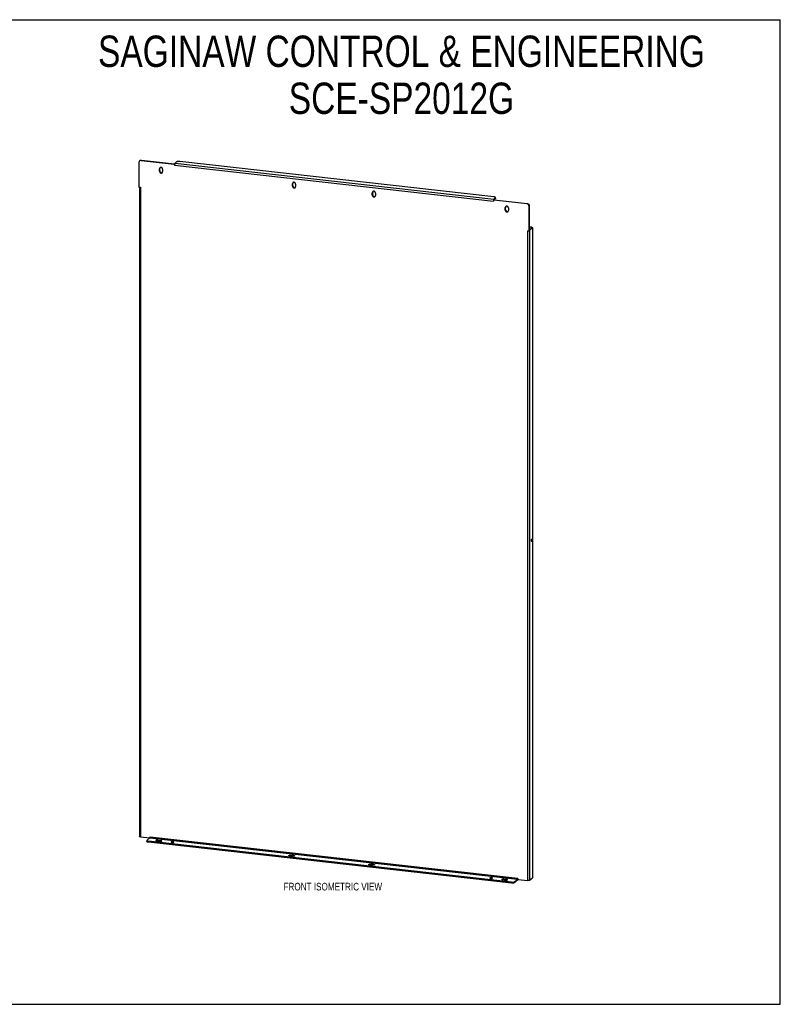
# Model space of a CAD drawing. Header units: inches. Extents: x 0 to 159, y 0 to 103.
# Tile 3 of 3: x 79 to 159, y 0 to 103. Entities that reach past the tile are written whole.
import ezdxf

# ---------------------------------------------------------------- set-up
doc = ezdxf.new("R2010")
doc.units = ezdxf.units.IN
doc.header["$LTSCALE"] = 8.728896
doc.header["$MEASUREMENT"] = 0
doc.layers.get('0').update_dxf_attribs({"linetype": 'CONTINUOUS'})
doc.layers.add('02___PRT_ALL_AXES', color=7, linetype='CONTINUOUS')
doc.layers.add('DIMENSIONS', color=7, linetype='CONTINUOUS')
doc.styles.get("Standard").update_dxf_attribs({"font": 'txt', "width": 0.8})

msp = doc.modelspace()

# ---------------------------------------------------------------- linework, layer by layer
at = {"color": 7, "linetype": 'Continuous'}
for p, q in [((0, 102.693), (158.707, 102.693)), ((158.707, 0), (158.707, 102.693)), ((91.868, 87.974), (91.904, 88.004)), ((92.03, 88.021), (92.065, 88.051)), ((92.065, 88.051), (95.518, 87.663)), ((95.518, 87.663), (95.485, 87.635)), ((95.519, 87.66), (95.518, 87.663)), ((128.8, 83.946), (128.802, 83.936)), ((128.803, 83.934), (128.802, 83.936)), ((128.838, 83.915), (128.803, 83.885)), ((128.828, 83.989), (128.828, 83.906)), ((128.833, 83.91), (128.831, 83.909)), ((128.838, 83.915), (132.291, 83.527)), ((128.855, 83.913), (128.975, 84.015)), ((128.975, 84.015), (128.975, 84.114)), ((128.99, 84.041), (128.99, 84.14)), ((132.255, 83.497), (132.291, 83.527)), ((132.49, 83.232), (132.526, 83.263)), ((132.526, 80.697), (132.526, 83.263)), ((132.526, 80.697), (132.49, 80.666)), ((132.719, 81.018), (132.526, 81.039)), ((132.526, 80.791), (132.761, 80.99)), ((132.55, 80.717), (132.526, 80.72)), ((132.754, 81.048), (132.719, 81.018)), ((132.719, 81.018), (132.719, 80.954)), ((132.858, 80.979), (132.761, 80.99)), ((92.612, 17.073), (92.612, 16.974)), ((92.777, 17), (92.777, 16.901)), ((130.653, 12.641), (92.777, 16.901)), ((130.653, 12.74), (130.653, 12.641)), ((131.292, 12.957), (130.974, 12.687)), ((130.974, 12.786), (130.974, 12.687)), ((131.292, 12.957), (131.292, 13.056)), ((131.319, 13), (131.303, 13.073)), ((0, 0), (158.707, 0))]:
    msp.add_line(p, q, dxfattribs=at)
at = {"color": 3, "linetype": 'Continuous'}
for p, q in [((91.795, 87.809), (91.795, 85.243)), ((92.03, 88.021), (95.482, 87.632)), ((95.487, 87.636), (95.482, 87.632)), ((95.482, 87.632), (95.503, 87.514)), ((95.493, 87.641), (95.487, 87.636)), ((95.502, 87.647), (95.493, 87.641)), ((95.51, 87.653), (95.502, 87.647)), ((95.503, 87.514), (128.783, 83.771)), ((95.514, 87.656), (95.51, 87.653)), ((95.724, 87.853), (95.577, 87.729)), ((95.577, 87.729), (128.828, 83.989)), ((128.825, 84.213), (96.044, 87.9)), ((91.795, 85.243), (91.958, 85.225)), ((91.844, 85.238), (91.844, 17.504)), ((91.958, 85.225), (91.958, 17.454)), ((128.803, 83.885), (128.783, 83.771)), ((128.79, 83.919), (128.787, 83.909)), ((128.8, 83.946), (128.796, 83.938)), ((128.798, 83.931), (128.797, 83.929)), ((132.255, 83.497), (128.803, 83.885)), ((128.828, 83.989), (128.975, 84.114)), ((132.49, 80.666), (132.49, 83.232)), ((132.327, 80.685), (132.327, 12.913)), ((132.327, 80.685), (132.49, 80.666)), ((132.754, 81.048), (132.526, 81.073)), ((132.55, 80.717), (132.858, 80.979)), ((132.55, 80.717), (132.55, 12.946)), ((132.858, 80.979), (132.858, 13.207)), ((132.869, 80.997), (132.869, 13.226)), ((91.958, 17.454), (92.918, 17.346)), ((92.628, 17.099), (92.946, 17.369)), ((130.653, 12.74), (92.777, 17)), ((92.938, 17.363), (92.955, 17.458)), ((92.946, 17.369), (131.292, 13.056)), ((92.955, 17.458), (131.33, 13.142)), ((92.955, 17.383), (92.957, 17.386)), ((131.292, 13.056), (130.974, 12.786)), ((131.35, 13.023), (131.33, 13.142)), ((131.341, 13.041), (131.346, 13.032)), ((131.35, 13.023), (132.327, 12.913)), ((132.55, 12.946), (132.858, 13.207))]:
    msp.add_line(p, q, dxfattribs=at)
for points in [[(91.868, 87.974), (91.864, 87.97), (91.853, 87.96), (91.844, 87.949), (91.835, 87.937), (91.826, 87.925), (91.819, 87.912), (91.813, 87.898), (91.807, 87.884), (91.803, 87.87), (91.799, 87.855), (91.797, 87.84), (91.795, 87.825), (91.795, 87.809)], [(92.03, 88.021), (92.014, 88.022), (91.999, 88.022), (91.984, 88.021), (91.969, 88.02), (91.954, 88.017), (91.94, 88.013), (91.926, 88.008), (91.912, 88.002), (91.899, 87.995), (91.887, 87.988), (91.875, 87.979), (91.868, 87.974)], [(95.549, 87.686), (95.546, 87.683), (95.543, 87.68), (95.54, 87.677), (95.537, 87.675), (95.534, 87.672), (95.531, 87.669), (95.528, 87.667), (95.525, 87.665), (95.522, 87.663), (95.52, 87.66), (95.517, 87.658), (95.514, 87.656)], [(95.549, 87.686), (95.545, 87.677), (95.542, 87.668), (95.539, 87.659), (95.536, 87.649), (95.533, 87.638), (95.53, 87.628), (95.528, 87.617), (95.526, 87.605), (95.524, 87.594), (95.522, 87.582), (95.521, 87.571), (95.519, 87.559), (95.518, 87.547), (95.518, 87.535), (95.517, 87.524), (95.517, 87.513)], [(95.577, 87.729), (95.573, 87.725), (95.57, 87.721), (95.566, 87.717), (95.562, 87.712), (95.559, 87.706), (95.556, 87.7), (95.552, 87.693), (95.549, 87.686)], [(96.044, 87.9), (96.029, 87.901), (96.013, 87.902), (95.997, 87.903), (95.98, 87.904), (95.964, 87.904), (95.948, 87.904), (95.931, 87.904), (95.915, 87.903), (95.899, 87.902), (95.884, 87.901), (95.868, 87.899), (95.853, 87.897), (95.838, 87.895), (95.824, 87.892), (95.811, 87.889), (95.798, 87.886), (95.786, 87.883), (95.774, 87.879), (95.764, 87.875), (95.754, 87.871), (95.745, 87.867), (95.737, 87.863), (95.73, 87.858), (95.724, 87.853)], [(128.99, 84.14), (128.989, 84.143), (128.988, 84.148), (128.986, 84.153), (128.983, 84.158), (128.978, 84.163), (128.973, 84.168), (128.966, 84.173), (128.959, 84.177), (128.951, 84.182), (128.941, 84.186), (128.931, 84.19), (128.92, 84.193), (128.909, 84.197), (128.896, 84.2), (128.883, 84.203), (128.869, 84.206), (128.855, 84.209), (128.84, 84.211), (128.825, 84.213)], [(128.787, 83.909), (128.784, 83.899), (128.781, 83.888), (128.779, 83.877), (128.777, 83.866), (128.775, 83.854), (128.773, 83.842), (128.771, 83.831), (128.77, 83.819), (128.769, 83.807), (128.769, 83.796), (128.768, 83.784), (128.768, 83.773)], [(128.796, 83.938), (128.793, 83.929), (128.79, 83.919)], [(128.794, 83.92), (128.793, 83.918), (128.793, 83.916), (128.792, 83.914), (128.792, 83.911), (128.792, 83.909), (128.791, 83.909)], [(128.791, 83.909), (128.791, 83.908), (128.791, 83.906), (128.792, 83.903), (128.792, 83.901), (128.793, 83.899), (128.794, 83.897), (128.795, 83.895), (128.796, 83.893), (128.797, 83.891), (128.799, 83.889), (128.801, 83.887), (128.803, 83.885)], [(128.797, 83.929), (128.797, 83.928), (128.796, 83.925), (128.794, 83.92)], [(128.8, 83.946), (128.8, 83.943), (128.8, 83.94), (128.799, 83.936), (128.799, 83.934), (128.798, 83.931)], [(128.828, 83.989), (128.824, 83.985), (128.82, 83.981), (128.817, 83.977), (128.813, 83.972), (128.81, 83.966), (128.806, 83.96), (128.803, 83.953), (128.8, 83.946)], [(128.975, 84.114), (128.98, 84.118), (128.984, 84.123), (128.987, 84.128), (128.989, 84.133), (128.99, 84.138), (128.99, 84.14)], [(132.49, 83.232), (132.49, 83.248), (132.488, 83.264), (132.486, 83.279), (132.482, 83.295), (132.478, 83.31), (132.472, 83.325), (132.466, 83.34), (132.459, 83.355), (132.451, 83.369), (132.442, 83.383), (132.432, 83.396), (132.421, 83.408), (132.41, 83.42), (132.398, 83.431), (132.386, 83.442), (132.373, 83.451), (132.359, 83.46), (132.345, 83.468), (132.331, 83.475), (132.316, 83.482), (132.301, 83.487), (132.286, 83.491), (132.271, 83.494), (132.255, 83.497)], [(132.55, 80.717), (132.545, 80.713), (132.54, 80.71), (132.533, 80.707), (132.526, 80.703), (132.526, 80.703)], [(132.754, 81.048), (132.766, 81.046), (132.777, 81.045), (132.788, 81.043), (132.798, 81.041), (132.808, 81.038), (132.817, 81.036), (132.825, 81.033), (132.833, 81.03), (132.84, 81.027), (132.847, 81.023), (132.852, 81.02), (132.857, 81.016), (132.861, 81.013), (132.864, 81.009), (132.867, 81.005), (132.868, 81.001), (132.869, 80.998), (132.869, 80.997)], [(132.869, 80.997), (132.868, 80.994), (132.867, 80.99), (132.865, 80.986), (132.862, 80.982), (132.858, 80.979)], [(91.958, 17.454), (91.949, 17.455), (91.939, 17.456), (91.93, 17.458), (91.921, 17.46), (91.913, 17.462), (91.904, 17.464), (91.897, 17.466), (91.889, 17.468), (91.882, 17.471), (91.876, 17.473), (91.87, 17.476), (91.865, 17.479), (91.86, 17.482), (91.856, 17.485), (91.853, 17.488), (91.85, 17.491), (91.847, 17.494), (91.846, 17.497), (91.844, 17.5), (91.844, 17.504), (91.844, 17.504)], [(92.628, 17.099), (92.622, 17.094), (92.618, 17.089), (92.615, 17.084), (92.613, 17.079), (92.613, 17.074), (92.612, 17.073)], [(92.612, 17.073), (92.613, 17.069), (92.614, 17.064), (92.616, 17.059), (92.62, 17.054), (92.624, 17.049), (92.629, 17.045), (92.636, 17.04), (92.643, 17.036), (92.652, 17.031), (92.661, 17.027), (92.671, 17.023), (92.682, 17.019), (92.694, 17.016), (92.706, 17.012), (92.719, 17.009), (92.733, 17.007), (92.747, 17.004), (92.762, 17.002), (92.777, 17)], [(92.944, 17.384), (92.944, 17.383), (92.943, 17.382), (92.943, 17.381), (92.943, 17.379), (92.942, 17.377), (92.942, 17.375), (92.942, 17.373), (92.941, 17.371), (92.941, 17.368), (92.941, 17.366), (92.941, 17.365)], [(92.947, 17.389), (92.947, 17.389), (92.948, 17.389), (92.947, 17.389), (92.947, 17.389), (92.947, 17.388), (92.947, 17.387), (92.946, 17.387), (92.946, 17.386), (92.945, 17.385), (92.944, 17.384), (92.944, 17.384)], [(92.957, 17.386), (92.955, 17.387), (92.953, 17.387), (92.951, 17.387), (92.95, 17.387), (92.948, 17.387), (92.947, 17.386), (92.946, 17.385), (92.945, 17.385), (92.944, 17.384)], [(92.946, 17.369), (92.947, 17.371), (92.949, 17.372), (92.95, 17.374), (92.951, 17.376), (92.953, 17.378), (92.954, 17.381), (92.955, 17.383)], [(92.957, 17.386), (92.958, 17.39), (92.96, 17.393), (92.961, 17.397), (92.962, 17.401), (92.963, 17.405), (92.964, 17.41), (92.965, 17.414), (92.966, 17.419), (92.967, 17.423), (92.968, 17.428), (92.968, 17.433), (92.969, 17.437), (92.969, 17.442), (92.969, 17.447), (92.97, 17.451), (92.97, 17.456)], [(130.653, 12.74), (130.669, 12.738), (130.685, 12.737), (130.701, 12.736), (130.717, 12.736), (130.733, 12.735), (130.75, 12.735), (130.766, 12.736), (130.782, 12.737), (130.798, 12.738), (130.814, 12.739), (130.829, 12.741), (130.844, 12.743), (130.859, 12.745), (130.873, 12.747), (130.886, 12.75), (130.899, 12.753), (130.912, 12.757), (130.923, 12.76), (130.934, 12.764), (130.943, 12.768), (130.952, 12.773), (130.96, 12.777), (130.967, 12.782), (130.974, 12.786)], [(131.292, 13.056), (131.293, 13.058), (131.295, 13.059), (131.296, 13.061), (131.297, 13.063), (131.299, 13.065), (131.3, 13.068), (131.302, 13.071), (131.303, 13.073)], [(131.303, 13.073), (131.304, 13.077), (131.306, 13.08), (131.307, 13.084), (131.308, 13.088), (131.309, 13.093), (131.31, 13.097), (131.311, 13.101), (131.312, 13.106), (131.313, 13.11), (131.314, 13.115), (131.314, 13.12), (131.315, 13.125), (131.315, 13.129), (131.315, 13.134), (131.316, 13.139), (131.316, 13.143)], [(131.303, 13.073), (131.305, 13.073), (131.307, 13.073), (131.31, 13.073), (131.312, 13.072), (131.314, 13.071), (131.316, 13.071), (131.318, 13.07), (131.32, 13.068), (131.322, 13.067), (131.324, 13.065), (131.326, 13.064), (131.327, 13.062), (131.329, 13.06), (131.331, 13.058), (131.332, 13.056)], [(131.332, 13.056), (131.333, 13.055), (131.334, 13.053), (131.336, 13.05), (131.338, 13.047), (131.339, 13.044), (131.341, 13.041)], [(131.346, 13.032), (131.347, 13.029), (131.349, 13.026), (131.35, 13.023)], [(132.55, 12.946), (132.546, 12.943), (132.541, 12.94), (132.536, 12.937), (132.531, 12.934), (132.525, 12.931), (132.518, 12.929), (132.511, 12.926), (132.503, 12.924), (132.495, 12.922), (132.487, 12.92), (132.478, 12.918), (132.469, 12.917), (132.46, 12.915), (132.45, 12.914), (132.44, 12.913), (132.43, 12.912), (132.42, 12.911), (132.41, 12.911), (132.399, 12.91), (132.389, 12.91), (132.378, 12.91), (132.368, 12.91), (132.357, 12.911), (132.347, 12.912), (132.337, 12.912), (132.327, 12.913)], [(132.869, 13.226), (132.868, 13.222), (132.867, 13.219), (132.865, 13.215), (132.862, 13.211), (132.858, 13.207)]]:
    msp.add_lwpolyline(points, dxfattribs=at)
at = {"color": 7, "linetype": 'Continuous'}
for points in [[(91.904, 88.004), (91.911, 88.009), (91.922, 88.018), (91.935, 88.026), (91.948, 88.032), (91.962, 88.038), (91.976, 88.043), (91.99, 88.047), (92.005, 88.05), (92.02, 88.052), (92.035, 88.052), (92.05, 88.052), (92.065, 88.051)], [(128.807, 83.916), (128.807, 83.918), (128.807, 83.919), (128.806, 83.92), (128.806, 83.921), (128.806, 83.922), (128.805, 83.923), (128.805, 83.924), (128.805, 83.926), (128.804, 83.927), (128.804, 83.928), (128.804, 83.929), (128.803, 83.93), (128.803, 83.932), (128.803, 83.933), (128.803, 83.934)], [(128.814, 83.9), (128.814, 83.9), (128.813, 83.901), (128.813, 83.902), (128.812, 83.903), (128.812, 83.904), (128.812, 83.905), (128.811, 83.906), (128.811, 83.907), (128.81, 83.908), (128.81, 83.909), (128.81, 83.91), (128.809, 83.911), (128.809, 83.912), (128.808, 83.913), (128.808, 83.914), (128.808, 83.915), (128.807, 83.916)], [(128.831, 83.909), (128.831, 83.909), (128.83, 83.908), (128.83, 83.908), (128.83, 83.908), (128.829, 83.907), (128.829, 83.907), (128.828, 83.907), (128.828, 83.906), (128.827, 83.906), (128.827, 83.906), (128.827, 83.906), (128.826, 83.905), (128.826, 83.905), (128.825, 83.905), (128.825, 83.905), (128.825, 83.904), (128.824, 83.904), (128.824, 83.904), (128.823, 83.904), (128.823, 83.903), (128.822, 83.903), (128.822, 83.903), (128.822, 83.903), (128.821, 83.903), (128.821, 83.902), (128.82, 83.902), (128.82, 83.902), (128.819, 83.902), (128.819, 83.902), (128.819, 83.902), (128.818, 83.901), (128.818, 83.901), (128.817, 83.901), (128.817, 83.901), (128.817, 83.901), (128.816, 83.901), (128.816, 83.901), (128.815, 83.901), (128.815, 83.901), (128.814, 83.9), (128.814, 83.9), (128.813, 83.9), (128.813, 83.9), (128.813, 83.9), (128.812, 83.9), (128.812, 83.9), (128.812, 83.9), (128.811, 83.9), (128.811, 83.9), (128.811, 83.9), (128.811, 83.9), (128.811, 83.9), (128.811, 83.9), (128.811, 83.9), (128.811, 83.9), (128.811, 83.9)], [(128.99, 84.041), (128.99, 84.039), (128.989, 84.034), (128.987, 84.029), (128.984, 84.024), (128.98, 84.019), (128.975, 84.015)], [(132.291, 83.527), (132.306, 83.524), (132.322, 83.521), (132.337, 83.517), (132.352, 83.512), (132.366, 83.506), (132.381, 83.498), (132.395, 83.49), (132.408, 83.482), (132.421, 83.472), (132.434, 83.461), (132.446, 83.45), (132.457, 83.438), (132.468, 83.426), (132.477, 83.413), (132.486, 83.399), (132.494, 83.385), (132.502, 83.37), (132.508, 83.356), (132.513, 83.34), (132.518, 83.325), (132.521, 83.309), (132.524, 83.294), (132.525, 83.278), (132.526, 83.263)], [(132.719, 81.018), (132.723, 81.017), (132.728, 81.016), (132.732, 81.015), (132.736, 81.015), (132.74, 81.014), (132.744, 81.013), (132.747, 81.012), (132.75, 81.01), (132.753, 81.009), (132.756, 81.008), (132.758, 81.006), (132.76, 81.005), (132.762, 81.003), (132.763, 81.002), (132.764, 81), (132.765, 80.999), (132.765, 80.997), (132.765, 80.997)], [(132.765, 80.997), (132.765, 80.996), (132.764, 80.994), (132.763, 80.993), (132.762, 80.991), (132.761, 80.99)], [(92.777, 16.901), (92.762, 16.903), (92.747, 16.905), (92.733, 16.908), (92.719, 16.91), (92.706, 16.914), (92.694, 16.917), (92.682, 16.92), (92.671, 16.924), (92.661, 16.928), (92.652, 16.932), (92.643, 16.937), (92.636, 16.941), (92.629, 16.946), (92.624, 16.951), (92.62, 16.955), (92.616, 16.96), (92.614, 16.965), (92.613, 16.97), (92.612, 16.974)], [(130.974, 12.687), (130.967, 12.683), (130.96, 12.678), (130.952, 12.674), (130.943, 12.669), (130.934, 12.665), (130.923, 12.662), (130.912, 12.658), (130.899, 12.655), (130.886, 12.651), (130.873, 12.649), (130.859, 12.646), (130.844, 12.644), (130.829, 12.642), (130.814, 12.64), (130.798, 12.639), (130.782, 12.638), (130.766, 12.637), (130.75, 12.637), (130.733, 12.636), (130.717, 12.637), (130.701, 12.637), (130.685, 12.638), (130.669, 12.64), (130.653, 12.641)], [(131.292, 12.957), (131.295, 12.961), (131.299, 12.965), (131.302, 12.969), (131.306, 12.974), (131.309, 12.98), (131.313, 12.986), (131.316, 12.993), (131.319, 13)], [(131.319, 13), (131.322, 13.003), (131.325, 13.006), (131.329, 13.009), (131.332, 13.011), (131.335, 13.014), (131.338, 13.016), (131.34, 13.019), (131.343, 13.021), (131.346, 13.023), (131.349, 13.026), (131.349, 13.026)]]:
    msp.add_lwpolyline(points, dxfattribs=at)
at = {"layer": '02___PRT_ALL_AXES', "color": 7, "linetype": 'Continuous'}
for p, q in [((93.946, 87.149), (93.981, 87.179)), ((93.946, 86.881), (93.981, 86.912)), ((93.981, 86.912), (93.981, 87.179)), ((107.819, 85.588), (107.855, 85.618)), ((107.819, 85.321), (107.855, 85.351)), ((107.855, 85.351), (107.855, 85.618)), ((116.143, 84.652), (116.179, 84.682)), ((116.143, 84.385), (116.179, 84.415)), ((116.179, 84.415), (116.179, 84.682)), ((130.016, 83.092), (130.052, 83.122)), ((130.016, 82.824), (130.052, 82.855)), ((130.052, 82.855), (130.052, 83.122)), ((132.781, 48.43), (132.719, 48.437)), ((93.799, 17.127), (93.799, 17.028)), ((93.799, 17.028), (94.063, 16.998)), ((94.063, 17.097), (94.063, 16.998)), ((95.15, 16.918), (95.15, 16.889)), ((107.672, 15.467), (107.672, 15.566)), ((107.936, 15.438), (107.672, 15.467)), ((107.936, 15.438), (107.936, 15.537)), ((115.996, 14.531), (115.996, 14.63)), ((116.26, 14.501), (115.996, 14.531)), ((116.26, 14.501), (116.26, 14.6)), ((128.401, 13.178), (128.401, 13.149)), ((129.87, 13.07), (129.87, 12.971)), ((129.87, 12.971), (130.134, 12.941)), ((130.134, 13.04), (130.134, 12.941))]:
    msp.add_line(p, q, dxfattribs=at)
at = {"layer": '02___PRT_ALL_AXES', "color": 3, "linetype": 'Continuous'}
for p, q in [((93.946, 86.881), (93.946, 87.149)), ((94.269, 87.112), (94.269, 86.845)), ((107.819, 85.321), (107.819, 85.588)), ((108.142, 85.552), (108.142, 85.285)), ((116.143, 84.385), (116.143, 84.652)), ((116.466, 84.616), (116.466, 84.348)), ((130.016, 82.824), (130.016, 83.092)), ((130.34, 83.055), (130.34, 82.788)), ((93.945, 16.997), (93.681, 17.027)), ((93.799, 17.127), (94.063, 17.097)), ((107.555, 15.466), (107.819, 15.437)), ((107.936, 15.537), (107.672, 15.566)), ((115.879, 14.53), (116.143, 14.5)), ((116.26, 14.6), (115.996, 14.63)), ((130.016, 12.94), (129.752, 12.97)), ((129.87, 13.07), (130.134, 13.04))]:
    msp.add_line(p, q, dxfattribs=at)
for points in [[(94.269, 87.112), (94.268, 87.124), (94.267, 87.136), (94.265, 87.147), (94.262, 87.159), (94.259, 87.171), (94.254, 87.182), (94.249, 87.193), (94.243, 87.204), (94.237, 87.214), (94.229, 87.224), (94.221, 87.233), (94.213, 87.242), (94.204, 87.25), (94.195, 87.258), (94.185, 87.265), (94.174, 87.272), (94.164, 87.277), (94.153, 87.282), (94.142, 87.286), (94.13, 87.29), (94.119, 87.292), (94.107, 87.294), (94.096, 87.295), (94.084, 87.295), (94.073, 87.294), (94.062, 87.293), (94.051, 87.29), (94.04, 87.287), (94.03, 87.283), (94.02, 87.278), (94.01, 87.272), (94.001, 87.266), (93.996, 87.262)], [(93.996, 87.262), (93.993, 87.259), (93.985, 87.251), (93.978, 87.243), (93.971, 87.234), (93.965, 87.225), (93.96, 87.215), (93.956, 87.205), (93.952, 87.194), (93.949, 87.183), (93.947, 87.172), (93.946, 87.16), (93.946, 87.149)], [(93.946, 86.881), (93.946, 86.87), (93.947, 86.858), (93.949, 86.846), (93.952, 86.835), (93.956, 86.823), (93.96, 86.812), (93.965, 86.801), (93.971, 86.79), (93.978, 86.78), (93.985, 86.77), (93.993, 86.76), (94.001, 86.751), (94.01, 86.743), (94.02, 86.735), (94.03, 86.728), (94.04, 86.722), (94.051, 86.716), (94.062, 86.711), (94.073, 86.707), (94.084, 86.704), (94.096, 86.701), (94.107, 86.7), (94.119, 86.699), (94.13, 86.699), (94.142, 86.699), (94.153, 86.701), (94.164, 86.704), (94.174, 86.707), (94.185, 86.711), (94.195, 86.716), (94.204, 86.721), (94.213, 86.728), (94.218, 86.732)], [(94.218, 86.732), (94.221, 86.735), (94.229, 86.742), (94.237, 86.751), (94.243, 86.759), (94.249, 86.769), (94.254, 86.779), (94.259, 86.789), (94.262, 86.8), (94.265, 86.811), (94.267, 86.822), (94.268, 86.833), (94.269, 86.845)], [(107.869, 85.701), (107.866, 85.699), (107.858, 85.691), (107.851, 85.683), (107.845, 85.674), (107.839, 85.664), (107.834, 85.655), (107.829, 85.644), (107.825, 85.634), (107.823, 85.623), (107.821, 85.611), (107.819, 85.6), (107.819, 85.588)], [(107.819, 85.321), (107.819, 85.309), (107.821, 85.298), (107.823, 85.286), (107.825, 85.274), (107.829, 85.263), (107.834, 85.251), (107.839, 85.24), (107.845, 85.23), (107.851, 85.219), (107.858, 85.209), (107.866, 85.2), (107.875, 85.191), (107.884, 85.183), (107.893, 85.175), (107.903, 85.168), (107.913, 85.162), (107.924, 85.156), (107.935, 85.151), (107.946, 85.147), (107.958, 85.143), (107.969, 85.141), (107.981, 85.139), (107.992, 85.138), (108.004, 85.138), (108.015, 85.139), (108.026, 85.141), (108.037, 85.143), (108.048, 85.146), (108.058, 85.151), (108.068, 85.155), (108.077, 85.161), (108.086, 85.167), (108.092, 85.172)], [(108.142, 85.552), (108.142, 85.564), (108.141, 85.575), (108.139, 85.587), (108.136, 85.599), (108.132, 85.61), (108.128, 85.621), (108.122, 85.632), (108.117, 85.643), (108.11, 85.654), (108.103, 85.663), (108.095, 85.673), (108.086, 85.682), (108.077, 85.69), (108.068, 85.698), (108.058, 85.705), (108.048, 85.711), (108.037, 85.717), (108.026, 85.722), (108.015, 85.726), (108.004, 85.729), (107.992, 85.732), (107.981, 85.734), (107.969, 85.735), (107.958, 85.735), (107.946, 85.734), (107.935, 85.732), (107.924, 85.73), (107.913, 85.726), (107.903, 85.722), (107.893, 85.717), (107.884, 85.712), (107.875, 85.706), (107.869, 85.701)], [(108.092, 85.172), (108.095, 85.174), (108.103, 85.182), (108.11, 85.19), (108.117, 85.199), (108.122, 85.208), (108.128, 85.218), (108.132, 85.229), (108.136, 85.239), (108.139, 85.25), (108.141, 85.262), (108.142, 85.273), (108.142, 85.285)], [(116.193, 84.765), (116.19, 84.762), (116.182, 84.755), (116.175, 84.746), (116.169, 84.738), (116.163, 84.728), (116.158, 84.718), (116.153, 84.708), (116.15, 84.697), (116.147, 84.686), (116.145, 84.675), (116.143, 84.664), (116.143, 84.652)], [(116.143, 84.385), (116.143, 84.373), (116.145, 84.361), (116.147, 84.35), (116.15, 84.338), (116.153, 84.326), (116.158, 84.315), (116.163, 84.304), (116.169, 84.293), (116.175, 84.283), (116.182, 84.273), (116.19, 84.264), (116.199, 84.255), (116.208, 84.247), (116.217, 84.239), (116.227, 84.232), (116.237, 84.225), (116.248, 84.22), (116.259, 84.215), (116.27, 84.211), (116.282, 84.207), (116.293, 84.205), (116.305, 84.203), (116.316, 84.202), (116.328, 84.202), (116.339, 84.203), (116.35, 84.204), (116.361, 84.207), (116.372, 84.21), (116.382, 84.214), (116.392, 84.219), (116.401, 84.225), (116.41, 84.231), (116.416, 84.235)], [(116.466, 84.616), (116.466, 84.627), (116.465, 84.639), (116.463, 84.651), (116.46, 84.662), (116.456, 84.674), (116.452, 84.685), (116.446, 84.696), (116.441, 84.707), (116.434, 84.717), (116.427, 84.727), (116.419, 84.737), (116.41, 84.746), (116.401, 84.754), (116.392, 84.762), (116.382, 84.769), (116.372, 84.775), (116.361, 84.781), (116.35, 84.786), (116.339, 84.79), (116.328, 84.793), (116.316, 84.796), (116.305, 84.797), (116.293, 84.798), (116.282, 84.798), (116.27, 84.798), (116.259, 84.796), (116.248, 84.793), (116.237, 84.79), (116.227, 84.786), (116.217, 84.781), (116.208, 84.776), (116.199, 84.769), (116.193, 84.765)], [(116.416, 84.235), (116.419, 84.238), (116.427, 84.246), (116.434, 84.254), (116.441, 84.263), (116.446, 84.272), (116.452, 84.282), (116.456, 84.292), (116.46, 84.303), (116.463, 84.314), (116.465, 84.325), (116.466, 84.337), (116.466, 84.348)], [(130.067, 83.205), (130.064, 83.202), (130.056, 83.194), (130.049, 83.186), (130.042, 83.177), (130.036, 83.168), (130.031, 83.158), (130.027, 83.148), (130.023, 83.137), (130.02, 83.126), (130.018, 83.115), (130.017, 83.103), (130.016, 83.092)], [(130.34, 83.055), (130.339, 83.067), (130.338, 83.079), (130.336, 83.09), (130.333, 83.102), (130.329, 83.114), (130.325, 83.125), (130.32, 83.136), (130.314, 83.147), (130.307, 83.157), (130.3, 83.167), (130.292, 83.176), (130.284, 83.185), (130.275, 83.193), (130.265, 83.201), (130.255, 83.208), (130.245, 83.215), (130.235, 83.22), (130.224, 83.225), (130.212, 83.229), (130.201, 83.233), (130.19, 83.235), (130.178, 83.237), (130.166, 83.238), (130.155, 83.238), (130.144, 83.237), (130.132, 83.236), (130.122, 83.233), (130.111, 83.23), (130.101, 83.226), (130.091, 83.221), (130.081, 83.215), (130.072, 83.209), (130.067, 83.205)], [(130.016, 82.824), (130.017, 82.813), (130.018, 82.801), (130.02, 82.789), (130.023, 82.778), (130.027, 82.766), (130.031, 82.755), (130.036, 82.744), (130.042, 82.733), (130.049, 82.723), (130.056, 82.713), (130.064, 82.703), (130.072, 82.694), (130.081, 82.686), (130.091, 82.678), (130.101, 82.671), (130.111, 82.665), (130.122, 82.659), (130.132, 82.654), (130.144, 82.65), (130.155, 82.647), (130.166, 82.644), (130.178, 82.643), (130.19, 82.642), (130.201, 82.642), (130.212, 82.642), (130.224, 82.644), (130.235, 82.647), (130.245, 82.65), (130.255, 82.654), (130.265, 82.659), (130.275, 82.664), (130.284, 82.671), (130.289, 82.675)], [(130.289, 82.675), (130.292, 82.678), (130.3, 82.685), (130.307, 82.694), (130.314, 82.702), (130.32, 82.712), (130.325, 82.722), (130.329, 82.732), (130.333, 82.743), (130.336, 82.754), (130.338, 82.765), (130.339, 82.776), (130.34, 82.788)], [(132.758, 48.501), (132.755, 48.501), (132.752, 48.5), (132.75, 48.499), (132.747, 48.497), (132.744, 48.494), (132.741, 48.491), (132.738, 48.487), (132.735, 48.482), (132.733, 48.477), (132.73, 48.471), (132.728, 48.465), (132.725, 48.458), (132.723, 48.451), (132.721, 48.444), (132.719, 48.436), (132.718, 48.428), (132.716, 48.42), (132.715, 48.412), (132.714, 48.404), (132.713, 48.395), (132.713, 48.387), (132.712, 48.379), (132.712, 48.371)], [(132.712, 48.371), (132.712, 48.363), (132.713, 48.355), (132.713, 48.348), (132.714, 48.341), (132.715, 48.335), (132.716, 48.328), (132.718, 48.323), (132.719, 48.318), (132.721, 48.313), (132.723, 48.309), (132.725, 48.306), (132.728, 48.303), (132.73, 48.301), (132.733, 48.3), (132.735, 48.299)], [(132.735, 48.299), (132.738, 48.3), (132.741, 48.3), (132.744, 48.302), (132.747, 48.304), (132.75, 48.307), (132.752, 48.31), (132.755, 48.314), (132.758, 48.319), (132.761, 48.324), (132.763, 48.329), (132.766, 48.336), (132.768, 48.342), (132.77, 48.349), (132.772, 48.357), (132.774, 48.364), (132.776, 48.372), (132.777, 48.38), (132.779, 48.389), (132.78, 48.397), (132.78, 48.405), (132.781, 48.414), (132.781, 48.422), (132.781, 48.43)], [(132.781, 48.43), (132.781, 48.438), (132.781, 48.445), (132.78, 48.453), (132.78, 48.46), (132.779, 48.466), (132.777, 48.472), (132.776, 48.478), (132.774, 48.483), (132.772, 48.487), (132.77, 48.491), (132.768, 48.495), (132.766, 48.497), (132.763, 48.499), (132.761, 48.501), (132.758, 48.501)], [(93.799, 17.127), (93.787, 17.128), (93.775, 17.129), (93.763, 17.129), (93.751, 17.13), (93.739, 17.13), (93.726, 17.13), (93.714, 17.129), (93.702, 17.129), (93.69, 17.128), (93.679, 17.126), (93.667, 17.125), (93.656, 17.123), (93.646, 17.121), (93.636, 17.119), (93.626, 17.117), (93.617, 17.114), (93.609, 17.111), (93.601, 17.108), (93.595, 17.105), (93.588, 17.102), (93.583, 17.098), (93.578, 17.095), (93.575, 17.091), (93.572, 17.088), (93.57, 17.084), (93.568, 17.08), (93.568, 17.077)], [(93.568, 17.077), (93.568, 17.076), (93.569, 17.073), (93.57, 17.069), (93.572, 17.065), (93.575, 17.061), (93.579, 17.058), (93.584, 17.054), (93.59, 17.051), (93.596, 17.048), (93.603, 17.045), (93.611, 17.042), (93.619, 17.039), (93.628, 17.036), (93.638, 17.034), (93.648, 17.032), (93.659, 17.03), (93.67, 17.028), (93.681, 17.027)], [(93.945, 16.997), (93.957, 16.996), (93.969, 16.995), (93.981, 16.994), (93.993, 16.994), (94.005, 16.994), (94.018, 16.994), (94.03, 16.995), (94.042, 16.995), (94.054, 16.996), (94.065, 16.997), (94.077, 16.999), (94.088, 17.001), (94.098, 17.003), (94.108, 17.005), (94.118, 17.007), (94.127, 17.01), (94.135, 17.013), (94.143, 17.016), (94.149, 17.019), (94.156, 17.022), (94.161, 17.025), (94.166, 17.029), (94.169, 17.032), (94.172, 17.036), (94.174, 17.04), (94.176, 17.044), (94.176, 17.047)], [(94.176, 17.047), (94.176, 17.047), (94.176, 17.051), (94.174, 17.055), (94.172, 17.059), (94.169, 17.062), (94.165, 17.066), (94.16, 17.07), (94.154, 17.073), (94.148, 17.076), (94.141, 17.079), (94.133, 17.082), (94.125, 17.085), (94.116, 17.088), (94.106, 17.09), (94.096, 17.092), (94.085, 17.094), (94.074, 17.096), (94.063, 17.097)], [(95.15, 16.918), (95.146, 16.915), (95.144, 16.912), (95.142, 16.909), (95.141, 16.906), (95.141, 16.903)], [(95.141, 16.903), (95.141, 16.902), (95.142, 16.899), (95.143, 16.896), (95.145, 16.893), (95.148, 16.89), (95.152, 16.887), (95.157, 16.884), (95.162, 16.881), (95.167, 16.878), (95.174, 16.875), (95.181, 16.873), (95.189, 16.871), (95.197, 16.869), (95.205, 16.867), (95.214, 16.865), (95.224, 16.864), (95.234, 16.863), (95.244, 16.862), (95.254, 16.861), (95.264, 16.86), (95.275, 16.86), (95.285, 16.86), (95.296, 16.86), (95.306, 16.861), (95.316, 16.861), (95.326, 16.862), (95.336, 16.863), (95.346, 16.865), (95.355, 16.866), (95.364, 16.868), (95.372, 16.87), (95.38, 16.872), (95.387, 16.875), (95.394, 16.877), (95.4, 16.88), (95.405, 16.883), (95.41, 16.886), (95.414, 16.889)], [(95.422, 16.903), (95.422, 16.904), (95.421, 16.908), (95.42, 16.911), (95.418, 16.914), (95.415, 16.917), (95.411, 16.92), (95.407, 16.923), (95.401, 16.926), (95.396, 16.929), (95.389, 16.931), (95.382, 16.934), (95.375, 16.936), (95.366, 16.938), (95.358, 16.94), (95.349, 16.942), (95.339, 16.943), (95.33, 16.944), (95.32, 16.945), (95.309, 16.946), (95.299, 16.946), (95.289, 16.947), (95.278, 16.947), (95.268, 16.947), (95.257, 16.946), (95.247, 16.945), (95.237, 16.945), (95.227, 16.943), (95.217, 16.942), (95.208, 16.94), (95.2, 16.939), (95.191, 16.937), (95.183, 16.934), (95.176, 16.932), (95.17, 16.93), (95.164, 16.927), (95.158, 16.924), (95.154, 16.921), (95.15, 16.918)], [(95.414, 16.889), (95.417, 16.892), (95.419, 16.895), (95.421, 16.898), (95.422, 16.901), (95.422, 16.903)], [(107.441, 15.516), (107.442, 15.52), (107.443, 15.524), (107.445, 15.527), (107.448, 15.531), (107.452, 15.535), (107.456, 15.538), (107.462, 15.541), (107.468, 15.545), (107.475, 15.548), (107.483, 15.551), (107.491, 15.554), (107.5, 15.556), (107.509, 15.559), (107.519, 15.561), (107.53, 15.563), (107.541, 15.565), (107.552, 15.566), (107.564, 15.567), (107.576, 15.568), (107.588, 15.569), (107.6, 15.569), (107.612, 15.57), (107.624, 15.569), (107.637, 15.569), (107.649, 15.568), (107.661, 15.567), (107.672, 15.566)], [(107.555, 15.466), (107.543, 15.468), (107.532, 15.47), (107.522, 15.471), (107.511, 15.474), (107.502, 15.476), (107.493, 15.478), (107.484, 15.481), (107.477, 15.484), (107.469, 15.487), (107.463, 15.491), (107.458, 15.494), (107.453, 15.497), (107.449, 15.501), (107.446, 15.505), (107.443, 15.508), (107.442, 15.512), (107.441, 15.516), (107.441, 15.516)], [(108.049, 15.487), (108.049, 15.483), (108.048, 15.48), (108.046, 15.476), (108.043, 15.472), (108.039, 15.468), (108.034, 15.465), (108.029, 15.462), (108.023, 15.458), (108.016, 15.455), (108.008, 15.452), (108, 15.449), (107.991, 15.447), (107.982, 15.444), (107.972, 15.442), (107.961, 15.44), (107.95, 15.439), (107.939, 15.437), (107.927, 15.436), (107.915, 15.435), (107.903, 15.434), (107.891, 15.434), (107.879, 15.434), (107.867, 15.434), (107.854, 15.434), (107.842, 15.435), (107.83, 15.436), (107.819, 15.437)], [(107.936, 15.537), (107.948, 15.535), (107.959, 15.534), (107.969, 15.532), (107.979, 15.529), (107.989, 15.527), (107.998, 15.525), (108.007, 15.522), (108.014, 15.519), (108.021, 15.516), (108.028, 15.513), (108.033, 15.509), (108.038, 15.506), (108.042, 15.502), (108.045, 15.498), (108.048, 15.495), (108.049, 15.491), (108.049, 15.487), (108.049, 15.487)], [(115.765, 14.58), (115.766, 14.584), (115.767, 14.587), (115.769, 14.591), (115.772, 14.595), (115.776, 14.598), (115.78, 14.602), (115.786, 14.605), (115.792, 14.609), (115.799, 14.612), (115.807, 14.615), (115.815, 14.617), (115.824, 14.62), (115.833, 14.622), (115.843, 14.625), (115.854, 14.627), (115.865, 14.628), (115.876, 14.63), (115.888, 14.631), (115.9, 14.632), (115.912, 14.633), (115.924, 14.633), (115.936, 14.633), (115.948, 14.633), (115.961, 14.633), (115.973, 14.632), (115.985, 14.631), (115.996, 14.63)], [(115.879, 14.53), (115.867, 14.532), (115.856, 14.533), (115.846, 14.535), (115.835, 14.537), (115.826, 14.54), (115.817, 14.542), (115.808, 14.545), (115.801, 14.548), (115.794, 14.551), (115.787, 14.554), (115.782, 14.558), (115.777, 14.561), (115.773, 14.565), (115.77, 14.568), (115.767, 14.572), (115.766, 14.576), (115.765, 14.58), (115.765, 14.58)], [(116.374, 14.55), (116.373, 14.547), (116.372, 14.543), (116.37, 14.54), (116.367, 14.536), (116.363, 14.532), (116.359, 14.529), (116.353, 14.525), (116.347, 14.522), (116.34, 14.519), (116.332, 14.516), (116.324, 14.513), (116.315, 14.511), (116.306, 14.508), (116.296, 14.506), (116.285, 14.504), (116.274, 14.502), (116.263, 14.501), (116.251, 14.5), (116.239, 14.499), (116.227, 14.498), (116.215, 14.497), (116.203, 14.497), (116.191, 14.497), (116.178, 14.498), (116.166, 14.498), (116.154, 14.499), (116.143, 14.5)], [(116.26, 14.6), (116.272, 14.599), (116.283, 14.597), (116.293, 14.595), (116.303, 14.593), (116.313, 14.591), (116.322, 14.588), (116.331, 14.586), (116.338, 14.583), (116.345, 14.58), (116.352, 14.576), (116.357, 14.573), (116.362, 14.569), (116.366, 14.566), (116.369, 14.562), (116.372, 14.558), (116.373, 14.555), (116.374, 14.551), (116.374, 14.55)], [(128.401, 13.178), (128.398, 13.175), (128.396, 13.172), (128.394, 13.169), (128.393, 13.166), (128.393, 13.163)], [(128.393, 13.163), (128.393, 13.162), (128.394, 13.159), (128.395, 13.156), (128.397, 13.153), (128.4, 13.15), (128.404, 13.147), (128.408, 13.144), (128.413, 13.141), (128.419, 13.138), (128.426, 13.136), (128.433, 13.133), (128.44, 13.131), (128.449, 13.129), (128.457, 13.127), (128.466, 13.125), (128.476, 13.124), (128.485, 13.123), (128.495, 13.122), (128.506, 13.121), (128.516, 13.12), (128.526, 13.12), (128.537, 13.12), (128.547, 13.12), (128.558, 13.121), (128.568, 13.121), (128.578, 13.122), (128.588, 13.123), (128.597, 13.125), (128.607, 13.126), (128.615, 13.128), (128.624, 13.13), (128.631, 13.132), (128.639, 13.135), (128.645, 13.137), (128.651, 13.14), (128.657, 13.143), (128.661, 13.146), (128.665, 13.149)], [(128.674, 13.163), (128.674, 13.165), (128.673, 13.168), (128.672, 13.171), (128.67, 13.174), (128.667, 13.177), (128.663, 13.18), (128.658, 13.183), (128.653, 13.186), (128.647, 13.189), (128.641, 13.191), (128.634, 13.194), (128.626, 13.196), (128.618, 13.198), (128.61, 13.2), (128.601, 13.202), (128.591, 13.203), (128.581, 13.204), (128.571, 13.205), (128.561, 13.206), (128.551, 13.207), (128.54, 13.207), (128.53, 13.207), (128.519, 13.207), (128.509, 13.206), (128.499, 13.206), (128.489, 13.205), (128.479, 13.203), (128.469, 13.202), (128.46, 13.2), (128.451, 13.199), (128.443, 13.197), (128.435, 13.195), (128.428, 13.192), (128.421, 13.19), (128.415, 13.187), (128.41, 13.184), (128.405, 13.181), (128.401, 13.178)], [(128.665, 13.149), (128.669, 13.152), (128.671, 13.155), (128.673, 13.158), (128.674, 13.161), (128.674, 13.163)], [(129.87, 13.07), (129.858, 13.071), (129.846, 13.072), (129.834, 13.072), (129.822, 13.073), (129.809, 13.073), (129.797, 13.073), (129.785, 13.072), (129.773, 13.072), (129.761, 13.071), (129.749, 13.069), (129.738, 13.068), (129.727, 13.066), (129.717, 13.064), (129.707, 13.062), (129.697, 13.06), (129.688, 13.057), (129.68, 13.054), (129.672, 13.051), (129.665, 13.048), (129.659, 13.045), (129.654, 13.041), (129.649, 13.038), (129.645, 13.034), (129.643, 13.031), (129.64, 13.027), (129.639, 13.023), (129.639, 13.02)], [(129.639, 13.02), (129.639, 13.019), (129.639, 13.016), (129.641, 13.012), (129.643, 13.008), (129.646, 13.004), (129.65, 13.001), (129.655, 12.997), (129.661, 12.994), (129.667, 12.991), (129.674, 12.988), (129.682, 12.985), (129.69, 12.982), (129.699, 12.979), (129.709, 12.977), (129.719, 12.975), (129.73, 12.973), (129.741, 12.971), (129.752, 12.97)], [(130.016, 12.94), (130.028, 12.939), (130.04, 12.938), (130.052, 12.937), (130.064, 12.937), (130.076, 12.937), (130.089, 12.937), (130.101, 12.938), (130.113, 12.938), (130.125, 12.939), (130.136, 12.94), (130.148, 12.942), (130.159, 12.944), (130.169, 12.946), (130.179, 12.948), (130.189, 12.95), (130.197, 12.953), (130.206, 12.956), (130.213, 12.959), (130.22, 12.962), (130.227, 12.965), (130.232, 12.968), (130.237, 12.972), (130.24, 12.975), (130.243, 12.979), (130.245, 12.983), (130.247, 12.987), (130.247, 12.99)], [(130.247, 12.99), (130.247, 12.99), (130.246, 12.994), (130.245, 12.998), (130.243, 13.002), (130.24, 13.005), (130.236, 13.009), (130.231, 13.013), (130.225, 13.016), (130.219, 13.019), (130.212, 13.022), (130.204, 13.025), (130.196, 13.028), (130.187, 13.031), (130.177, 13.033), (130.167, 13.035), (130.156, 13.037), (130.145, 13.039), (130.134, 13.04)]]:
    msp.add_lwpolyline(points, dxfattribs=at)
at = {"layer": '02___PRT_ALL_AXES', "color": 7, "linetype": 'Continuous'}
for points in [[(93.996, 87.245), (93.991, 87.235), (93.988, 87.224), (93.985, 87.213), (93.983, 87.202), (93.982, 87.19), (93.981, 87.179)], [(93.981, 86.912), (93.982, 86.9), (93.983, 86.888), (93.985, 86.876), (93.988, 86.865), (93.991, 86.853), (93.996, 86.842), (94.001, 86.831), (94.007, 86.82), (94.013, 86.81), (94.021, 86.8), (94.028, 86.791), (94.037, 86.782), (94.046, 86.773), (94.055, 86.766), (94.065, 86.759), (94.076, 86.752), (94.086, 86.746), (94.097, 86.742), (94.108, 86.737), (94.12, 86.734), (94.131, 86.732), (94.143, 86.73), (94.154, 86.729), (94.166, 86.729), (94.177, 86.73), (94.188, 86.731), (94.199, 86.734), (94.21, 86.737), (94.22, 86.741), (94.23, 86.746)], [(94.007, 87.264), (94.001, 87.255), (93.996, 87.245)], [(94.015, 87.275), (94.013, 87.273), (94.007, 87.264)], [(107.869, 85.685), (107.865, 85.674), (107.861, 85.664), (107.858, 85.653), (107.856, 85.642), (107.855, 85.63), (107.855, 85.618)], [(107.855, 85.351), (107.855, 85.339), (107.856, 85.328), (107.858, 85.316), (107.861, 85.304), (107.865, 85.293), (107.869, 85.282), (107.874, 85.271), (107.88, 85.26), (107.887, 85.25), (107.894, 85.24), (107.902, 85.23), (107.91, 85.221), (107.919, 85.213), (107.929, 85.205), (107.939, 85.198), (107.949, 85.192), (107.96, 85.186), (107.971, 85.181), (107.982, 85.177), (107.993, 85.174), (108.005, 85.171), (108.016, 85.169), (108.028, 85.169), (108.039, 85.169), (108.05, 85.169), (108.062, 85.171), (108.073, 85.173), (108.083, 85.177), (108.094, 85.181), (108.104, 85.186)], [(107.88, 85.704), (107.874, 85.695), (107.869, 85.685)], [(107.888, 85.715), (107.887, 85.713), (107.88, 85.704)], [(116.193, 84.749), (116.189, 84.738), (116.185, 84.728), (116.182, 84.717), (116.18, 84.705), (116.179, 84.694), (116.179, 84.682)], [(116.179, 84.415), (116.179, 84.403), (116.18, 84.391), (116.182, 84.38), (116.185, 84.368), (116.189, 84.357), (116.193, 84.345), (116.198, 84.334), (116.204, 84.324), (116.211, 84.313), (116.218, 84.303), (116.226, 84.294), (116.234, 84.285), (116.243, 84.277), (116.253, 84.269), (116.263, 84.262), (116.273, 84.256), (116.284, 84.25), (116.295, 84.245), (116.306, 84.241), (116.317, 84.237), (116.329, 84.235), (116.34, 84.233), (116.352, 84.232), (116.363, 84.232), (116.375, 84.233), (116.386, 84.235), (116.397, 84.237), (116.407, 84.24), (116.418, 84.244), (116.428, 84.249)], [(116.204, 84.768), (116.198, 84.758), (116.193, 84.749)], [(116.212, 84.778), (116.211, 84.777), (116.204, 84.768)], [(130.067, 83.188), (130.062, 83.178), (130.059, 83.167), (130.056, 83.156), (130.054, 83.145), (130.052, 83.133), (130.052, 83.122)], [(130.078, 83.207), (130.072, 83.198), (130.067, 83.188)], [(130.086, 83.218), (130.084, 83.216), (130.078, 83.207)], [(130.052, 82.855), (130.052, 82.843), (130.054, 82.831), (130.056, 82.819), (130.059, 82.808), (130.062, 82.796), (130.067, 82.785), (130.072, 82.774), (130.078, 82.763), (130.084, 82.753), (130.091, 82.743), (130.099, 82.734), (130.108, 82.725), (130.117, 82.716), (130.126, 82.709), (130.136, 82.702), (130.146, 82.695), (130.157, 82.689), (130.168, 82.685), (130.179, 82.68), (130.191, 82.677), (130.202, 82.675), (130.214, 82.673), (130.225, 82.672), (130.237, 82.672), (130.248, 82.673), (130.259, 82.674), (130.27, 82.677), (130.281, 82.68), (130.291, 82.684), (130.301, 82.689)], [(93.799, 17.028), (93.787, 17.029), (93.775, 17.03), (93.763, 17.031), (93.751, 17.031), (93.739, 17.031), (93.726, 17.031), (93.714, 17.03), (93.702, 17.03), (93.69, 17.029)], [(107.564, 15.468), (107.576, 15.469), (107.588, 15.47), (107.6, 15.47), (107.612, 15.471), (107.624, 15.471), (107.637, 15.47), (107.649, 15.469), (107.661, 15.469), (107.672, 15.467)], [(115.888, 14.532), (115.9, 14.533), (115.912, 14.534), (115.924, 14.534), (115.936, 14.534), (115.948, 14.534), (115.961, 14.534), (115.973, 14.533), (115.985, 14.532), (115.996, 14.531)], [(129.87, 12.971), (129.858, 12.972), (129.846, 12.973), (129.834, 12.974), (129.822, 12.974), (129.809, 12.974), (129.797, 12.974), (129.785, 12.973), (129.773, 12.973), (129.761, 12.972)]]:
    msp.add_lwpolyline(points, dxfattribs=at)

# ---------------------------------------------------------------- texts
at = {"layer": 'DIMENSIONS', "color": 2, "linetype": 'Continuous', "attachment_point": 2, "line_spacing_factor": 0.9}
for s, insert, char_height, width in [('SAGINAW CONTROL & ENGINEERING\\PSCE-SP2012G', (119.182, 101.035), 3.2675, 75.80603), ('FRONT ISOMETRIC VIEW', (112.021, 12.67), 0.79354, 12.69658)]:
    msp.add_mtext(s, dxfattribs=dict(at, insert=insert, char_height=char_height, width=width))

doc.saveas('drawing.dxf')
